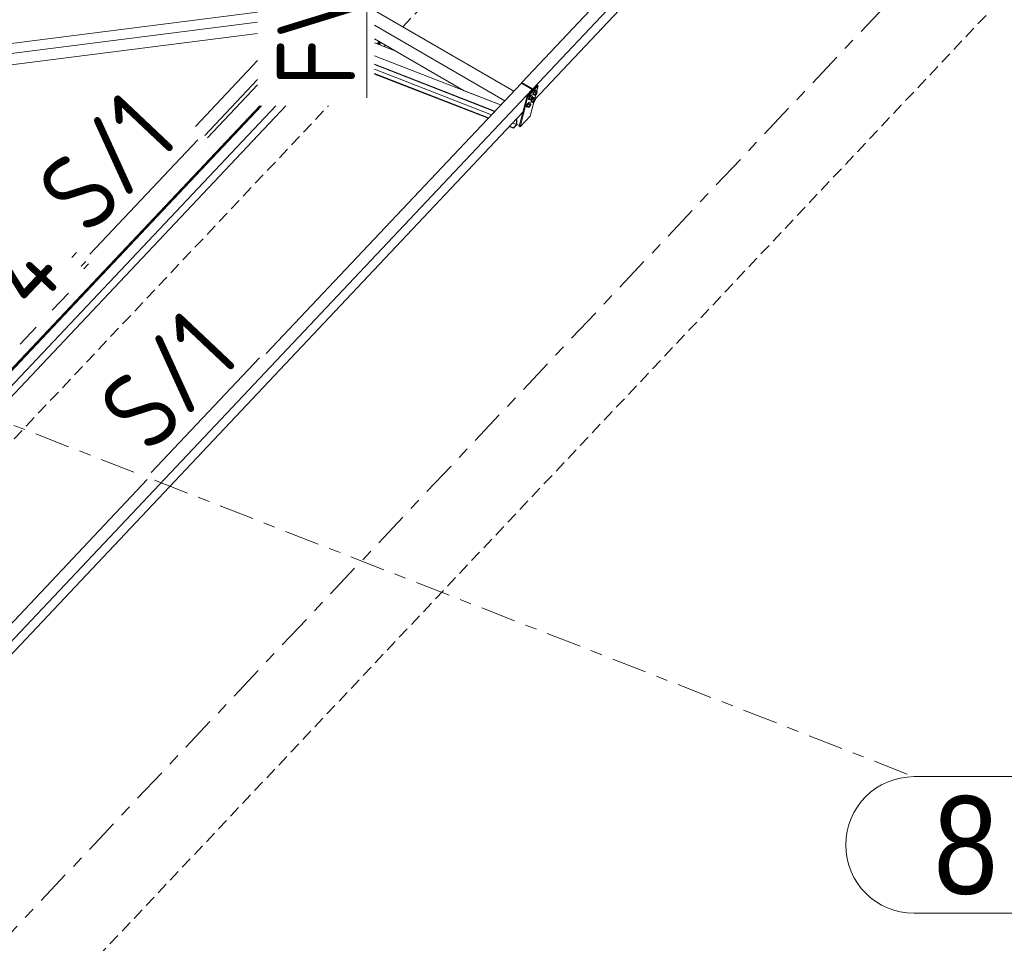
# Model space of a CAD drawing. Header units: millimetres. Extents: x -681 to 506, y -45 to 794.
# Tile 243 of 256: x 208 to 258, y 219 to 266. Entities that reach past the tile are written whole.
import ezdxf

# ---------------------------------------------------------------- set-up
doc = ezdxf.new("R2010")
doc.units = ezdxf.units.MM
doc.header["$LTSCALE"] = 0.6
for name, pattern in [('VERDECKT2', [1.5, 1, -0.5]), ('XKITLINE00', [0]), ('XKITLINE02', [4, 2, -2]), ('XKITLINE03', [6, 3, -1, 1, -1])]:
    doc.linetypes.add(name, pattern=pattern)
for name, color, linetype, lineweight in [('Bolt', 7, 'Continuous', 0), ('Part', 2, 'Continuous', 0), ('PartMark', 3, 'Continuous', 0), ('S-GRID', 1, 'Continuous', 0)]:
    doc.layers.add(name, color=color, linetype=linetype, lineweight=lineweight)
doc.styles.add('ARIAL', font='ARIAL.TTF')
doc.styles.add('ISOCPEUR', font='ISOCPEUR.TTF')

msp = doc.modelspace()

# ---------------------------------------------------------------- linework, layer by layer
at = {"layer": 'Bolt', "color": 3, "linetype": 'XKITLINE00', "lineweight": 0}
for p, q in [((234.069, 262.928), (234.082, 262.942)), ((233.936, 262.422), (233.933, 262.387)), ((233.933, 262.387), (233.956, 262.373)), ((233.957, 262.477), (233.936, 262.422)), ((233.956, 262.373), (233.959, 262.409)), ((233.991, 262.537), (233.957, 262.477)), ((233.959, 262.409), (233.98, 262.464)), ((234.016, 262.518), (233.968, 262.419)), ((233.968, 262.419), (233.98, 262.382)), ((233.968, 262.419), (234.038, 262.378)), ((233.98, 262.464), (234.014, 262.524)), ((233.98, 262.382), (234.05, 262.342)), ((234.028, 262.586), (233.991, 262.537)), ((234.014, 262.524), (234.052, 262.573)), ((234.076, 262.582), (234.016, 262.518)), ((234.016, 262.518), (234.085, 262.478)), ((234.06, 262.611), (234.028, 262.586)), ((234.038, 262.378), (234.085, 262.478)), ((234.11, 262.405), (234.05, 262.342)), ((234.052, 262.573), (234.083, 262.597)), ((234.076, 262.604), (234.06, 262.611)), ((234.076, 262.604), (234.1, 262.591)), ((234.076, 262.582), (234.145, 262.541)), ((234.083, 262.597), (234.1, 262.591)), ((234.085, 262.478), (234.145, 262.541)), ((234.122, 262.404), (234.088, 262.344)), ((234.1, 262.591), (234.098, 262.569)), ((234.148, 262.385), (234.1, 262.285)), ((234.158, 262.505), (234.11, 262.405)), ((234.112, 262.33), (234.146, 262.39)), ((234.16, 262.453), (234.122, 262.404)), ((234.145, 262.541), (234.158, 262.505)), ((234.146, 262.39), (234.183, 262.439)), ((234.207, 262.448), (234.148, 262.385)), ((234.148, 262.385), (234.217, 262.344)), ((234.192, 262.477), (234.16, 262.453)), ((234.166, 262.666), (234.164, 262.631)), ((234.164, 262.631), (234.187, 262.617)), ((234.187, 262.722), (234.166, 262.666)), ((234.183, 262.439), (234.215, 262.464)), ((234.221, 262.782), (234.187, 262.722)), ((234.187, 262.617), (234.189, 262.653)), ((234.203, 262.611), (234.187, 262.617)), ((234.189, 262.653), (234.21, 262.708)), ((234.208, 262.471), (234.192, 262.477)), ((234.246, 262.763), (234.199, 262.663)), ((234.199, 262.663), (234.211, 262.627)), ((234.199, 262.663), (234.268, 262.622)), ((234.218, 262.622), (234.203, 262.611)), ((234.207, 262.448), (234.277, 262.408)), ((234.208, 262.471), (234.232, 262.457)), ((234.21, 262.708), (234.244, 262.768)), ((234.211, 262.627), (234.28, 262.586)), ((234.215, 262.464), (234.232, 262.457)), ((234.217, 262.344), (234.277, 262.408)), ((234.259, 262.83), (234.221, 262.782)), ((234.232, 262.457), (234.23, 262.435)), ((234.244, 262.768), (234.282, 262.817)), ((234.306, 262.826), (234.246, 262.763)), ((234.246, 262.763), (234.316, 262.722)), ((234.29, 262.855), (234.259, 262.83)), ((234.268, 262.622), (234.316, 262.722)), ((234.28, 262.586), (234.268, 262.622)), ((234.277, 262.408), (234.289, 262.371)), ((234.34, 262.65), (234.28, 262.586)), ((234.282, 262.817), (234.314, 262.841)), ((234.307, 262.849), (234.29, 262.855)), ((234.306, 262.826), (234.376, 262.786)), ((234.307, 262.849), (234.33, 262.835)), ((234.314, 262.841), (234.33, 262.835)), ((234.316, 262.722), (234.376, 262.786)), ((234.33, 262.835), (234.329, 262.813)), ((234.388, 262.749), (234.34, 262.65)), ((234.376, 262.786), (234.388, 262.749)), ((233.837, 262.044), (233.834, 262.009)), ((233.834, 262.009), (233.857, 261.995)), ((233.858, 262.1), (233.837, 262.044)), ((233.857, 261.995), (233.86, 262.031)), ((233.874, 261.989), (233.857, 261.995)), ((233.892, 262.16), (233.858, 262.1)), ((233.86, 262.031), (233.881, 262.086)), ((233.917, 262.141), (233.869, 262.041)), ((233.869, 262.041), (233.881, 262.005)), ((233.869, 262.041), (233.939, 262)), ((233.889, 262), (233.874, 261.989)), ((233.881, 262.086), (233.915, 262.146)), ((233.881, 262.005), (233.951, 261.964)), ((233.93, 262.208), (233.892, 262.16)), ((233.915, 262.146), (233.953, 262.195)), ((233.977, 262.204), (233.917, 262.141)), ((233.917, 262.141), (233.987, 262.1)), ((233.961, 262.233), (233.93, 262.208)), ((233.939, 262), (233.987, 262.1)), ((233.951, 261.964), (233.939, 262)), ((234.011, 262.028), (233.951, 261.964)), ((233.953, 262.195), (233.984, 262.219)), ((233.973, 262.367), (233.956, 262.373)), ((233.978, 262.227), (233.961, 262.233)), ((233.987, 262.378), (233.973, 262.367)), ((233.977, 262.204), (234.047, 262.164)), ((233.978, 262.227), (234.001, 262.213)), ((233.984, 262.219), (234.001, 262.213)), ((233.987, 262.1), (234.047, 262.164)), ((234.001, 262.213), (233.999, 262.191)), ((234.059, 262.127), (234.011, 262.028)), ((234.05, 262.342), (234.038, 262.378)), ((234.047, 262.164), (234.059, 262.127)), ((234.067, 262.289), (234.065, 262.253)), ((234.065, 262.253), (234.088, 262.24)), ((234.088, 262.344), (234.067, 262.289)), ((234.088, 262.24), (234.091, 262.275)), ((234.105, 262.233), (234.088, 262.24)), ((234.091, 262.275), (234.112, 262.33)), ((234.1, 262.285), (234.112, 262.249)), ((234.1, 262.285), (234.17, 262.245)), ((234.119, 262.245), (234.105, 262.233)), ((234.112, 262.249), (234.182, 262.208)), ((234.17, 262.245), (234.217, 262.344)), ((234.182, 262.208), (234.17, 262.245)), ((234.242, 262.272), (234.182, 262.208)), ((234.289, 262.371), (234.242, 262.272))]:
    msp.add_line(p, q, dxfattribs=at)
at = {"layer": 'Part', "color": 4, "linetype": 'VERDECKT2', "lineweight": 0}
for p, q in [((0.576, -5.348), (385.621, 402.523)), ((227.502, 266.098), (255.962, 296.246)), ((226.297, 265.186), (226.338, 265.229)), ((226.335, 265.231), (226.338, 265.229)), ((226.338, 265.229), (226.338, 265.17)), ((226.548, 265.088), (226.616, 265.16)), ((195.223, 231.905), (223.683, 262.053))]:
    msp.add_line(p, q, dxfattribs=at)
at = {"layer": 'Part', "color": 2, "linetype": 'XKITLINE00', "lineweight": 0}
for p, q in [((266.407, 297.087), (234.157, 262.924)), ((234.239, 262.356), (265.926, 295.92)), ((246.679, 277.102), (233.6, 263.248)), ((226.053, 266.939), (233.179, 262.802)), ((203.127, 264.7), (220.053, 266.85)), ((202.58, 264.121), (220.053, 266.341)), ((226.053, 266.183), (232.718, 262.314)), ((201.953, 263.457), (220.053, 265.757)), ((226.053, 265.487), (230.643, 262.822)), ((226.053, 265.281), (227.134, 264.859)), ((226.179, 265.232), (226.29, 265.349)), ((226.179, 265.232), (226.29, 265.349)), ((226.238, 265.209), (226.338, 265.315)), ((226.247, 265.205), (226.335, 265.299)), ((226.247, 265.205), (226.335, 265.299)), ((226.264, 265.198), (226.335, 265.273)), ((226.264, 265.198), (226.335, 265.273)), ((226.294, 265.187), (226.335, 265.231)), ((226.294, 265.187), (226.335, 265.231)), ((226.335, 265.299), (226.335, 265.312)), ((226.335, 265.231), (226.335, 265.312)), ((226.335, 265.299), (226.335, 265.273)), ((226.335, 265.273), (226.335, 265.231)), ((226.338, 265.315), (226.338, 265.322)), ((226.053, 264.613), (232.51, 262.094)), ((216.864, 260.997), (220.053, 264.375)), ((226.053, 264.187), (232.217, 261.783)), ((226.053, 264.162), (232.199, 261.765)), ((226.053, 263.932), (232.041, 261.597)), ((217.347, 260.54), (220.053, 263.406)), ((226.053, 263.706), (231.885, 261.432)), ((226.053, 263.681), (231.867, 261.413)), ((234.128, 262.894), (201.878, 228.732)), ((220.053, 263.134), (217.483, 260.411)), ((233.571, 263.217), (220.492, 249.363)), ((234.128, 262.894), (233.571, 263.217)), ((233.594, 263.225), (233.6, 263.248)), ((234.123, 262.918), (233.594, 263.225)), ((233.6, 263.248), (234.157, 262.924)), ((233.864, 262.559), (234.382, 263.108)), ((234.429, 263.081), (233.91, 262.532)), ((233.961, 262.991), (233.973, 263.005)), ((234.022, 261.525), (234.429, 263.081)), ((234.109, 262.818), (234.128, 262.894)), ((234.118, 262.899), (234.123, 262.918)), ((234.157, 262.924), (234.137, 262.849)), ((234.382, 263.108), (234.429, 263.081)), ((230.643, 262.822), (232.51, 262.094)), ((233.457, 261.002), (233.864, 262.559)), ((233.503, 260.975), (233.91, 262.532)), ((233.91, 262.532), (233.864, 262.559)), ((193.774, 234.097), (220.165, 262.053)), ((193.774, 233.999), (220.257, 262.053)), ((193.774, 234.016), (220.242, 262.053)), ((220.989, 262.053), (193.774, 233.224)), ((221.505, 262.053), (193.816, 232.722)), ((201.96, 228.163), (233.646, 261.728)), ((233.503, 260.975), (234.022, 261.525)), ((233.593, 261.671), (233.628, 261.658)), ((233.593, 261.671), (233.628, 261.658)), ((232.951, 260.991), (233.17, 260.905)), ((232.968, 261.009), (233.17, 260.931)), ((233.124, 261.174), (233.326, 261.095)), ((233.17, 260.931), (233.326, 261.095)), ((233.17, 260.905), (233.343, 261.088)), ((233.17, 260.905), (233.17, 260.931)), ((233.282, 261.342), (233.326, 261.325)), ((233.3, 261.36), (233.343, 261.344)), ((233.343, 261.344), (233.326, 261.325)), ((233.326, 261.095), (233.326, 261.325)), ((233.343, 261.088), (233.343, 261.344)), ((233.343, 261.088), (233.467, 261.04)), ((233.457, 261.002), (233.503, 260.975)), ((210.53, 254.287), (210.771, 254.543)), ((211.013, 253.831), (211.255, 254.086)), ((211.391, 253.958), (211.15, 253.702)), ((214.399, 242.909), (201.32, 229.055))]:
    msp.add_line(p, q, dxfattribs=at)
at = {"layer": 'PartMark', "color": 1, "linetype": 'XKITLINE00', "lineweight": 0}
for p, q in [((225.653, 262.453), (225.653, 273.965)), ((211.457, 254.446), (217, 260.318)), ((214.601, 243.269), (220.144, 249.141))]:
    msp.add_line(p, q, dxfattribs=at)
at = {"layer": 'PartMark', "color": 1, "linetype": 'XKITLINE02', "lineweight": 0}
msp.add_line((204.589, 246.35), (211.076, 253.221), dxfattribs=at)
at = {"layer": 'S-GRID', "color": 1, "linetype": 'XKITLINE03', "lineweight": 0}
for p, q in [((-18.393, -19.483), (404.591, 428.575)), ((205.335, 246.557), (214.198, 243.1)), ((214.778, 242.873), (253.693, 227.695))]:
    msp.add_line(p, q, dxfattribs=at)
at = {"layer": 'S-GRID', "color": 1, "linetype": 'XKITLINE00', "lineweight": 0}
for p, q in [((253.693, 227.695), (259.401, 227.695)), ((253.693, 220.695), (259.401, 220.695))]:
    msp.add_line(p, q, dxfattribs=at)
msp.add_arc((253.693, 224.195), 3.5, 90, 270, dxfattribs=at)

# ---------------------------------------------------------------- texts
at = {"layer": 'PartMark', "color": 1, "style": 'ISOCPEUR', "width": 0.85}
for s, rotation, p in [('FV/3', 90.0002, (225.053, 263.053)), ('S/1', 46.6502, (211.432, 255.294)), ('M/4', 46.6502, (204.565, 247.198)), ('S/1', 46.6502, (214.577, 244.117))]:
    msp.add_text(s, height=4, rotation=rotation, dxfattribs=at).set_placement(p)
at = {"layer": 'S-GRID', "color": 7, "style": 'ARIAL', "width": 0.85}
msp.add_text('8', height=5, dxfattribs=at).set_placement((254.693, 221.695))

doc.saveas('drawing.dxf')
